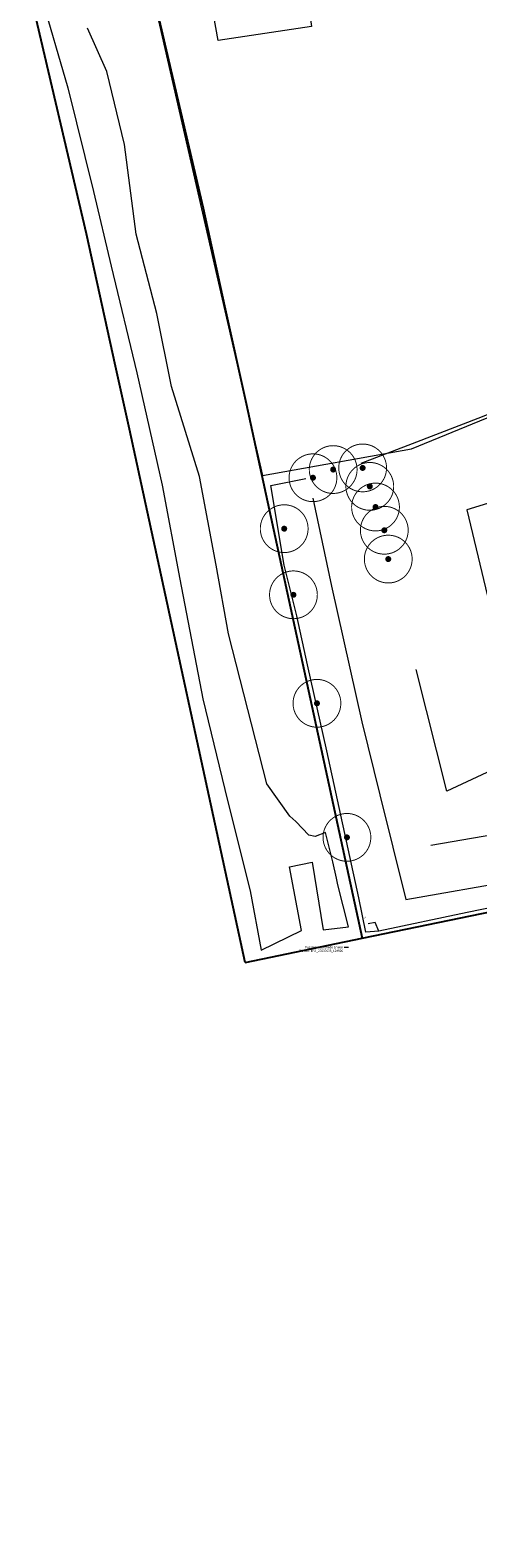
# Model space of a CAD drawing. Header units: metres. Extents: x 190798 to 192239, y 307689 to 310000.
# Tile 77 of 107: x 191577 to 191614, y 309016 to 309143. Entities that reach past the tile are written whole.
import ezdxf
from ezdxf.lldxf.tags import DXFTag

# ---------------------------------------------------------------- set-up
doc = ezdxf.new("R2010")
doc.units = ezdxf.units.M
for name, color, linetype, lineweight in [('PH-BEST-BOOM-HANDHAVEN', 253, 'Continuous', 9), ('PH-BEST-KANTVERHARDING', 253, 'Continuous', 9), ('PH-INM-HAAG', 252, '1-200 BLOKHAAG', 18), ('PH-INM-HOOGTE', 252, 'Continuous', 18), ('PH-INM-RASTERHEKWERK HANDHaven', 252, '1-200 HEKWERK', 18), ('PH-INM-TERREINAFSCHEIDING_KUNSTMATIG_MUUR', 252, 'IE-TERREINAFSCHEIDING-KUNSTMATIG-DICHT', 18), ('PH-INM-VLAKVERDICHTINGSLIJN', 252, 'Continuous', 18)]:
    doc.layers.add(name, color=color, linetype=linetype, lineweight=lineweight)
doc.layers.add('PH-BEST-KADASTRALE-GRENS', color=150, linetype='KG-KADASTRAAL-SO')
doc.styles.add('ROMANS', font='romans.shx')
doc.styles.get("Standard").update_dxf_attribs({"font": 'arial.ttf'})
doc.linetypes.add('1-200 BLOKHAAG', pattern='A,0,-0.035,[1,Gras.shx,S=5,R=0,X=0,Y=0.0025],-0.475', length=0.51)
doc.linetypes.add('1-200 HEKWERK', pattern='A,1.5,-0.4,["X",ROMANS,S=0.24,R=0,X=-0.275,Y=-0.12],-0.05', length=1.95)
tags = doc.linetypes.add('IE-TERREINAFSCHEIDING-KUNSTMATIG-DICHT', pattern=[10, 8, -2]).pattern_tags.tags
tags[6:7] = [DXFTag(74, 4), DXFTag(75, 0), DXFTag(340, '0'), DXFTag(46, 1.0), DXFTag(50, 0.0), DXFTag(44, 0.0), DXFTag(45, 0.0)]
tags[4:5] = [DXFTag(74, 4), DXFTag(75, 0), DXFTag(340, '0'), DXFTag(46, 1.0), DXFTag(50, 0.0), DXFTag(44, 0.0), DXFTag(45, 0.0)]
tags = doc.linetypes.add('KG-KADASTRAAL-SO', pattern='A,5.5,-2,["K",Standard,S=1.8,R=0,X=0,Y=-0.9],-2,5.5,-2,[5,NLCS.SHX,S=0.75,R=0,X=0,Y=0],-2', length=19).pattern_tags.tags
tags[6] = DXFTag(74, 10)

# ---------------------------------------------------------------- blocks, each defined once
blk = doc.blocks.new('*U24')
at = {"const_width": 0.08000000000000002}
blk.add_lwpolyline([(1.292930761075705, 1.525886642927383, 24.2025641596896), (1.526230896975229, 1.292524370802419, 0.04131793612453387)], format="xyb", close=True, dxfattribs=at)
at = {"linetype": 'Continuous', "const_width": 0.25}
blk.add_lwpolyline([(-0.125, 0, 1), (0.125, 0, 1)], format="xyb", close=True, dxfattribs=at)

msp = doc.modelspace()

# ---------------------------------------------------------------- linework, layer by layer
at = {"layer": 'PH-BEST-KADASTRALE-GRENS'}
msp.add_line((191594.939, 309064.546), (191604.733, 309066.568), dxfattribs=at)
at = {"layer": 'PH-BEST-KADASTRALE-GRENS', "ltscale": 0.2, "flags": 128}
for points in [[(191619.5, 309155.257), (191618.029, 309155.399), (191607.54, 309154.55), (191585.729, 309152.08), (191591.421, 309127.689), (191593.223, 309119.527), (191595.03, 309111.34), (191604.733, 309066.568)], [(191594.939, 309064.546), (191585.266, 309109.18), (191584.098, 309114.474), (191581.657, 309125.528), (191576.946, 309145.718)], [(191604.733, 309066.568), (191632.078, 309072.215), (191642.899, 309021.73), (191647.903, 309000)]]:
    msp.add_lwpolyline(points, dxfattribs=at)
at = {"layer": 'PH-BEST-KANTVERHARDING', "color": 8}
msp.add_line((191586.262, 309149.575), (191596.393, 309105.301), dxfattribs=at)
for points in [[(191600.494, 309142.887), (191592.697, 309141.723), (191591.466, 309148.589), (191599.474, 309149.875), (191600.494, 309142.887)], [(191596.393, 309105.301), (191608.877, 309107.531), (191644.411, 309122.098), (191640.009, 309142.084)]]:
    msp.add_lwpolyline(points, dxfattribs=at)
at = {"layer": 'PH-INM-HAAG', "flags": 128}
msp.add_lwpolyline([(191660.989, 308945.457), (191660.502, 308947.41), (191659.262, 308953.555), (191657.505, 308961.827), (191654.762, 308973.33), (191652.309, 308984.529), (191650.542, 308992.023), (191647.822, 309004.056), (191645.839, 309013.207), (191643.084, 309025.482), (191640.284, 309038.056), (191638.353, 309045.843), (191635.224, 309060.608), (191632.597, 309072.44), (191624.575, 309070.983), (191613.534, 309068.738), (191606.127, 309067.163), (191605.036, 309067.087), (191604.468, 309069.962), (191601.781, 309082.247), (191600.167, 309089.463), (191599.28, 309093.572), (191598.219, 309097.815), (191597.088, 309104.462), (191600.035, 309105.068)], dxfattribs=at)
at = {"layer": 'PH-INM-HOOGTE'}
msp.add_line((191603.5894218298, 309065.7938641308), (191603.2294218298, 309065.7938641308), dxfattribs=at)
msp.add_solid([(191604.9185342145, 309068.2550821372), (191605.032, 309068.398), (191604.9710192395, 309068.2260077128)], dxfattribs=at)
at = {"layer": 'PH-INM-RASTERHEKWERK HANDHaven'}
msp.add_lwpolyline([(191638.113, 309119.765), (191632.272, 309117.363), (191626.455, 309115.041), (191620.636, 309112.598), (191614.783, 309110.232), (191608.934, 309107.968), (191604.636, 309106.306)], dxfattribs=at)
at = {"layer": 'PH-INM-TERREINAFSCHEIDING_KUNSTMATIG_MUUR'}
msp.add_lwpolyline([(191606.127, 309067.163), (191605.821, 309067.902), (191605.235, 309067.772)], dxfattribs=at)
at = {"layer": 'PH-INM-VLAKVERDICHTINGSLIJN'}
for points in [[(191577.84, 309145.554), (191580.093, 309137.754), (191582.25, 309129.075), (191583.724, 309122.839), (191585.882, 309113.912), (191588.003, 309104.489), (191589.467, 309096.632), (191591.409, 309086.6), (191593.474, 309078.097), (191595.364, 309070.533), (191596.271, 309065.577), (191599.666, 309067.227), (191598.649, 309072.558), (191600.548, 309072.942), (191601.475, 309067.284), (191603.597, 309067.518), (191602.687, 309071.048), (191602.589, 309071.599), (191602.27, 309072.98), (191601.66, 309075.417), (191600.807, 309075.079), (191600.282, 309075.194), (191599.185, 309076.357), (191598.692, 309076.785), (191596.753, 309079.497), (191595.171, 309085.712), (191593.543, 309092.042), (191592.516, 309097.8), (191591.119, 309105.237), (191588.786, 309112.756), (191587.553, 309118.871), (191585.817, 309125.514), (191584.838, 309133.024), (191583.356, 309139.143), (191581.747, 309142.764)], [(191656.335, 309013.737), (191654.293, 309022.707), (191651.794, 309033.238), (191648.855, 309044.096), (191646.079, 309058.733), (191643.471, 309070.458), (191638.827, 309084.595), (191635.302, 309097.428), (191631.94, 309109.553), (191623.885, 309105.629), (191613.503, 309102.425), (191615.851, 309092.642), (191618.515, 309082.01), (191611.832, 309078.876), (191609.26, 309089.068)], [(191600.61, 309103.424), (191602.166, 309096.059), (191604.712, 309084.701), (191606.219, 309078.586), (191608.384, 309069.828), (191617.635, 309071.439), (191628.063, 309073.603), (191635.219, 309074.648), (191637.979, 309064.565), (191641.566, 309049.96), (191644.933, 309034.501), (191648.3, 309021.411), (191650.769, 309010.936)], [(191610.485, 309074.367), (191617.467, 309075.575), (191623.8, 309076.74), (191629.25, 309077.893), (191634.795, 309078.251), (191639.521, 309078.755), (191643.603, 309079.195), (191647.864, 309080.382), (191651.037, 309081.39)]]:
    msp.add_lwpolyline(points, dxfattribs=at)

# ---------------------------------------------------------------- block references
at = {"layer": 'PH-BEST-BOOM-HANDHAVEN'}
for p in [(191602.3099249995, 309105.8069624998), (191604.7769249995, 309105.9449624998), (191600.6179249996, 309105.1209624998), (191605.3749249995, 309104.3999624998), (191605.8539249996, 309102.6719624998), (191598.2099249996, 309100.8579624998), (191606.5889249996, 309100.7249624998), (191606.9209249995, 309098.3129624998), (191598.9839249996, 309095.3219624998), (191600.9519249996, 309086.2389624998), (191603.462, 309075.015)]:
    msp.add_blockref('*U24', p, dxfattribs=at)

# ---------------------------------------------------------------- texts
at = {"layer": 'PH-INM-HOOGTE', "insert": (191603.1394218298, 309065.9088504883), "char_height": 0.18, "attachment_point": 3}
msp.add_mtext('Put steen doorsnede 1meter\\PZie foto: IMG_20230605_124826', dxfattribs=at)

doc.saveas('drawing.dxf')
